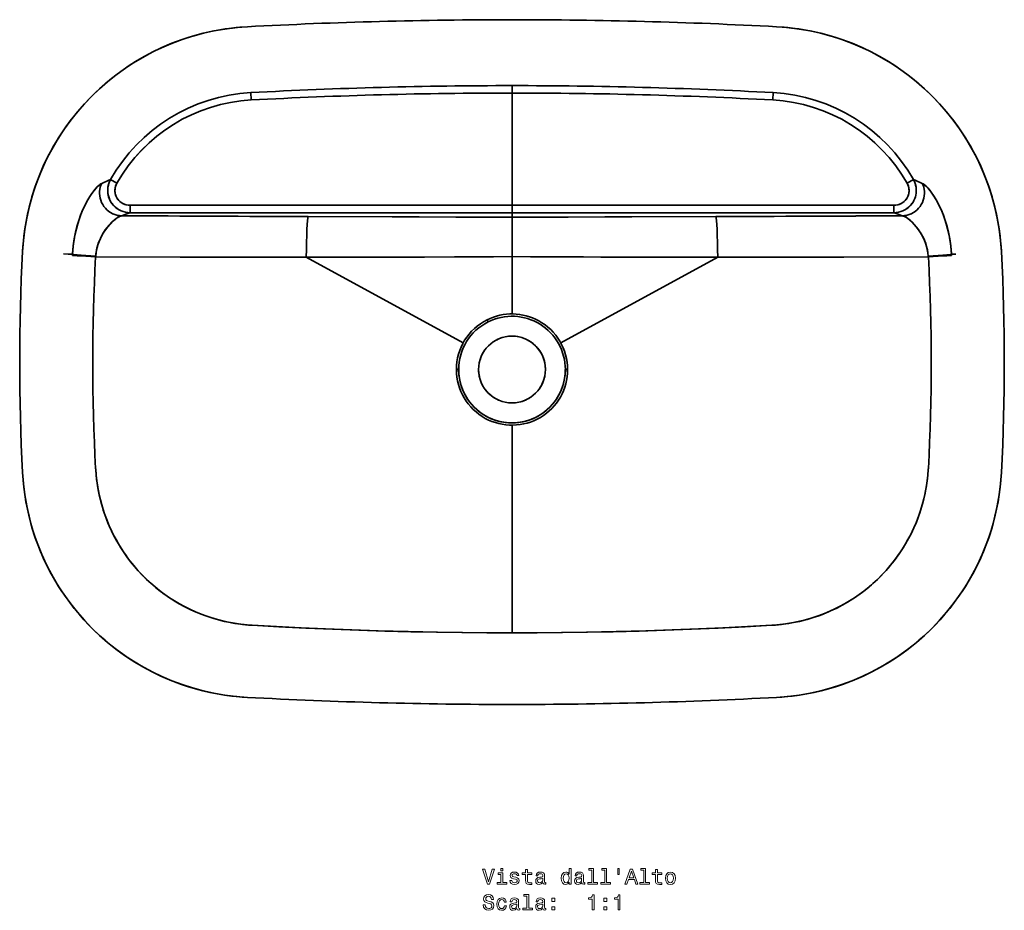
# Model space of a CAD drawing. Extents: x 266 to 1802, y 125 to 1322.
# Tile 1 of 3: x 266 to 923, y 125 to 721. Entities that reach past the tile are written whole.
import ezdxf

# ---------------------------------------------------------------- set-up
doc = ezdxf.new("R2010")
doc.units = 0

msp = doc.modelspace()

# ---------------------------------------------------------------- linework, layer by layer
at = {"color": 7, "lineweight": 35, "ltscale": 0.123101}
for p, q in [((420.15, 671.94), (420.42, 667.02)), ((420.15, 671.94), (420.42, 667.02)), ((768.98, 671.94), (768.72, 667.02)), ((768.98, 671.94), (768.72, 667.02))]:
    msp.add_line(p, q, dxfattribs=at)
at = {"color": 7, "lineweight": 35, "ltscale": 0.123102}
for p, q in [((594.57, 676.6), (594.57, 671.68)), ((594.57, 671.68), (594.57, 676.6)), ((326.37, 613.8), (330.66, 611.38)), ((862.77, 613.8), (858.48, 611.38))]:
    msp.add_line(p, q, dxfattribs=at)
at = {"color": 7, "lineweight": 35}
for p, q in [((594.57, 671.68), (594.57, 596.65)), ((594.57, 671.68), (594.57, 596.65)), ((594.57, 596.65), (339.45, 596.65)), ((339.45, 596.65), (594.57, 596.65)), ((594.57, 596.65), (849.69, 596.65)), ((594.57, 596.65), (849.69, 596.65)), ((339.45, 591.67), (594.57, 591.67)), ((594.57, 591.67), (339.45, 591.67)), ((849.69, 591.67), (594.57, 591.67)), ((849.69, 591.67), (594.57, 591.67)), ((594.57, 562.3), (594.57, 588.7)), ((594.57, 588.7), (594.57, 562.3)), ((457.18, 561.9), (561.94, 504.67)), ((561.94, 504.67), (457.18, 561.9)), ((594.57, 562.3), (594.57, 524.02)), ((594.57, 562.3), (594.57, 524.02)), ((627.19, 504.67), (731.95, 561.9)), ((731.95, 561.9), (627.19, 504.67)), ((594.57, 449.67), (594.57, 310.87)), ((594.57, 449.67), (594.57, 310.87))]:
    msp.add_line(p, q, dxfattribs=at)
at = {"color": 7, "lineweight": 35, "ltscale": 0.1231}
for p, q in [((326.37, 613.8), (330.66, 611.38)), ((862.77, 613.8), (858.48, 611.38))]:
    msp.add_line(p, q, dxfattribs=at)
at = {"color": 7, "lineweight": 35, "ltscale": 0.124525}
for p, q in [((339.45, 591.67), (339.45, 596.65)), ((339.45, 591.67), (339.45, 596.65)), ((594.57, 591.67), (594.57, 596.65)), ((594.57, 596.65), (594.57, 591.67)), ((849.69, 596.65), (849.69, 591.67)), ((849.69, 591.67), (849.69, 596.65))]:
    msp.add_line(p, q, dxfattribs=at)
at = {"color": 7, "lineweight": 35, "ltscale": 0.07402}
msp.add_line((594.57, 591.67), (594.57, 588.7), dxfattribs=at)
msp.add_line((594.57, 591.67), (594.57, 588.7), dxfattribs=at)
at = {"color": 7, "lineweight": 35, "ltscale": 0.07386}
msp.add_line((298.05, 564.06), (295.1, 564.21), dxfattribs=at)
msp.add_line((298.05, 564.06), (295.1, 564.21), dxfattribs=at)
at = {"color": 7, "lineweight": 35, "ltscale": 0.07284}
msp.add_line((300.96, 563.9), (298.05, 564.06), dxfattribs=at)
msp.add_line((300.96, 563.9), (298.05, 564.06), dxfattribs=at)
at = {"color": 7, "lineweight": 35, "ltscale": 0.018634}
for p, q in [((300.96, 563.9), (300.92, 563.16)), ((300.92, 563.16), (300.96, 563.9)), ((888.22, 563.16), (888.17, 563.9)), ((888.17, 563.9), (888.22, 563.16))]:
    msp.add_line(p, q, dxfattribs=at)
at = {"color": 7, "lineweight": 35, "ltscale": 0.012026}
for p, q in [((316.44, 562.19), (316.48, 562.67)), ((316.48, 562.67), (316.44, 562.19)), ((872.7, 562.19), (872.66, 562.67)), ((872.66, 562.67), (872.7, 562.19))]:
    msp.add_line(p, q, dxfattribs=at)
at = {"color": 7, "lineweight": 35, "ltscale": 0.072841}
msp.add_line((888.17, 563.9), (891.08, 564.06), dxfattribs=at)
msp.add_line((888.17, 563.9), (891.08, 564.06), dxfattribs=at)
at = {"color": 7, "lineweight": 35, "ltscale": 0.038769}
msp.add_line((577.94, 520.1), (578.64, 518.71), dxfattribs=at)
at = {"color": 7, "lineweight": 35, "ltscale": 0.03877}
for p, q in [((577.94, 520.1), (578.64, 518.71)), ((557.39, 486.85), (558.94, 486.85))]:
    msp.add_line(p, q, dxfattribs=at)
at = {"color": 7, "lineweight": 35, "ltscale": 0.038768}
for p, q in [((558.94, 486.85), (557.39, 486.85)), ((630.19, 486.85), (631.74, 486.85)), ((631.74, 486.85), (630.19, 486.85))]:
    msp.add_line(p, q, dxfattribs=at)
at = {"color": 7, "lineweight": 35}
for points in [[(417.8, 715.96), (412.87, 715.62), (407.96, 715.12), (403.06, 714.48), (398.18, 713.68), (393.34, 712.73), (388.52, 711.63), (383.74, 710.38), (379, 708.99), (374.31, 707.44), (369.67, 705.76), (365.08, 703.92), (360.55, 701.95), (356.09, 699.84), (351.69, 697.58), (347.37, 695.2), (343.12, 692.68), (338.95, 690.02), (334.87, 687.24), (330.87, 684.34), (326.97, 681.31), (323.16, 678.16), (319.46, 674.9), (315.85, 671.52), (312.36, 668.03), (308.97, 664.43), (305.7, 660.73), (302.54, 656.93), (299.5, 653.04), (296.59, 649.05), (293.8, 644.97), (291.14, 640.81), (288.61, 636.57), (286.21, 632.25), (283.95, 627.86), (281.83, 623.4), (279.84, 618.88), (278, 614.3), (276.3, 609.66), (274.75, 604.97), (273.34, 600.24), (272.08, 595.46), (270.97, 590.65), (270.01, 585.8), (269.2, 580.93), (268.55, 576.04), (268.17, 572.58), (267.88, 569.12), (267.66, 565.65)], [(771.34, 715.96), (776.27, 715.62), (781.18, 715.12), (786.08, 714.48), (790.95, 713.68), (795.8, 712.73), (800.62, 711.63), (805.4, 710.38), (810.14, 708.99), (814.83, 707.44), (819.47, 705.76), (824.06, 703.92), (828.58, 701.95), (833.05, 699.84), (837.45, 697.58), (841.77, 695.2), (846.02, 692.68), (850.19, 690.02), (854.27, 687.24), (858.26, 684.34), (862.17, 681.31), (865.97, 678.16), (869.68, 674.9), (873.28, 671.52), (876.78, 668.03), (880.17, 664.43), (883.44, 660.73), (886.6, 656.93), (889.64, 653.04), (892.55, 649.05), (895.34, 644.97), (898, 640.81), (900.53, 636.57), (902.93, 632.25), (905.19, 627.86), (907.31, 623.4), (909.29, 618.88), (911.14, 614.3), (912.84, 609.66), (914.39, 604.97), (915.8, 600.24), (917.05, 595.46), (918.17, 590.65), (919.12, 585.8), (919.93, 580.93), (920.59, 576.04), (920.96, 572.58), (921.26, 569.12), (921.48, 565.65)], [(339.45, 591.67), (337.92, 591.75), (336.41, 591.99), (334.93, 592.38), (333.49, 592.92), (332.12, 593.6), (330.84, 594.41), (329.64, 595.35), (328.54, 596.4), (327.56, 597.56), (326.7, 598.82), (325.97, 600.14), (325.39, 601.54), (324.95, 602.98), (324.66, 604.47), (324.52, 605.97), (324.53, 607.37), (324.67, 608.75), (324.94, 610.11), (325.33, 611.45), (325.84, 612.73), (326.37, 613.8)], [(339.45, 591.67), (337.93, 591.75), (336.41, 591.99), (334.93, 592.38), (333.49, 592.92), (332.11, 593.61), (331.04, 594.27), (330.02, 595.03), (329.07, 595.87), (328.19, 596.79), (327.4, 597.78), (326.69, 598.82), (326.08, 599.93), (325.56, 601.08), (325.15, 602.27), (324.83, 603.49), (324.62, 604.73), (324.52, 605.99), (324.52, 607.25), (324.63, 608.51), (324.85, 609.75), (325.23, 611.15), (325.74, 612.5), (326.37, 613.8)], [(849.69, 591.67), (851.21, 591.75), (852.72, 591.99), (854.21, 592.38), (855.64, 592.92), (857.02, 593.61), (858.1, 594.27), (859.12, 595.03), (860.07, 595.87), (860.94, 596.79), (861.74, 597.78), (862.45, 598.82), (863.06, 599.93), (863.57, 601.08), (863.99, 602.27), (864.31, 603.49), (864.52, 604.73), (864.62, 605.99), (864.61, 607.25), (864.5, 608.51), (864.29, 609.75), (863.91, 611.15), (863.4, 612.5), (862.77, 613.8)], [(849.69, 591.67), (851.21, 591.75), (852.73, 591.99), (854.21, 592.38), (855.64, 592.92), (857.02, 593.6), (858.3, 594.41), (859.5, 595.35), (860.59, 596.4), (861.58, 597.56), (862.44, 598.82), (863.05, 599.92), (863.57, 601.07), (863.99, 602.25), (864.3, 603.48), (864.51, 604.72), (864.62, 606.08), (864.6, 607.45), (864.46, 608.82), (864.19, 610.16), (863.8, 611.47), (863.3, 612.73), (862.77, 613.8)], [(320.51, 611.27), (319.96, 610.99), (319.37, 610.6), (318.78, 610.13), (318.16, 609.58), (317.47, 608.91), (316.77, 608.16), (315.39, 606.51), (313.99, 604.62), (312.61, 602.54), (311.26, 600.29), (309.95, 597.88), (308.71, 595.36), (307.53, 592.71), (306.43, 589.96), (305.41, 587.1), (304.47, 584.15), (303.59, 580.93), (302.81, 577.63), (302.16, 574.27), (301.63, 570.85), (301.23, 567.39), (300.96, 563.9)], [(300.96, 563.9), (301.15, 566.46), (301.4, 569.01), (301.72, 571.53), (302.01, 573.41), (302.34, 575.28), (302.7, 577.13), (303.11, 578.97), (303.98, 582.42), (304.98, 585.78), (306.09, 589.05), (307.32, 592.19), (308.63, 595.19), (310.04, 598.05), (311.53, 600.75), (312.99, 603.13), (314.49, 605.32), (315.28, 606.36), (316.07, 607.34), (316.8, 608.19), (317.53, 608.97), (318.58, 609.97), (319.15, 610.43), (319.7, 610.82), (320.12, 611.08), (320.51, 611.27)], [(320.51, 611.27), (319.98, 609.99), (319.57, 608.66), (319.29, 607.3), (319.13, 605.91), (319.1, 604.51), (319.21, 602.98), (319.48, 601.46), (319.89, 599.97), (320.46, 598.54), (321.16, 597.16), (321.99, 595.87), (322.95, 594.67), (324.02, 593.57), (325.19, 592.59), (326.46, 591.73), (327.8, 591.01), (329.21, 590.43), (330.67, 590.01), (331.41, 589.85), (332.16, 589.73), (332.92, 589.66), (333.67, 589.62)], [(320.51, 611.27), (319.98, 609.99), (319.57, 608.66), (319.29, 607.29), (319.13, 605.91), (319.1, 604.51), (319.21, 602.97), (319.48, 601.46), (319.89, 599.97), (320.46, 598.53), (321.16, 597.16), (321.99, 595.87), (322.95, 594.67), (324.02, 593.57), (325.19, 592.59), (326.46, 591.73), (327.56, 591.13), (328.71, 590.62), (329.9, 590.21), (331.11, 589.91), (332.35, 589.71), (333.67, 589.62)], [(339.45, 596.65), (338.19, 596.72), (336.95, 596.95), (335.74, 597.33), (334.58, 597.85), (334.03, 598.17), (333.5, 598.52), (332.69, 599.15), (331.95, 599.87), (331.29, 600.66), (330.72, 601.51), (330.24, 602.43), (329.86, 603.38), (329.59, 604.36), (329.42, 605.36), (329.36, 606.38), (329.4, 607.39), (329.56, 608.44), (329.82, 609.46), (330.19, 610.44), (330.66, 611.38)], [(339.45, 596.65), (338.27, 596.71), (337.11, 596.91), (335.97, 597.24), (334.88, 597.7), (333.88, 598.26), (332.94, 598.94), (332.09, 599.72), (331.34, 600.6), (330.7, 601.55), (330.18, 602.56), (329.78, 603.64), (329.51, 604.75), (329.38, 605.89), (329.37, 607.04), (329.51, 608.18), (329.77, 609.29), (330.16, 610.36), (330.66, 611.38)], [(849.69, 596.65), (850.95, 596.72), (852.19, 596.95), (853.4, 597.33), (854.56, 597.85), (855.11, 598.17), (855.64, 598.52), (856.45, 599.15), (857.19, 599.87), (857.84, 600.66), (858.42, 601.51), (858.9, 602.43), (859.27, 603.38), (859.55, 604.36), (859.72, 605.36), (859.78, 606.38), (859.74, 607.39), (859.58, 608.44), (859.32, 609.46), (858.95, 610.44), (858.48, 611.38)], [(849.69, 596.65), (850.87, 596.71), (852.03, 596.91), (853.17, 597.24), (854.26, 597.7), (855.26, 598.26), (856.2, 598.94), (857.05, 599.72), (857.8, 600.6), (858.44, 601.55), (858.96, 602.57), (859.36, 603.64), (859.63, 604.75), (859.76, 605.89), (859.76, 607.04), (859.63, 608.18), (859.37, 609.29), (858.98, 610.36), (858.48, 611.38)], [(868.62, 611.27), (869.16, 609.99), (869.57, 608.66), (869.85, 607.29), (870.01, 605.91), (870.04, 604.51), (869.93, 602.97), (869.66, 601.46), (869.24, 599.97), (868.68, 598.53), (867.98, 597.16), (867.15, 595.87), (866.19, 594.67), (865.12, 593.57), (863.94, 592.59), (862.68, 591.73), (861.57, 591.13), (860.43, 590.62), (859.24, 590.21), (858.03, 589.91), (856.79, 589.71), (855.46, 589.62)], [(868.62, 611.27), (869.16, 609.99), (869.57, 608.66), (869.85, 607.3), (870.01, 605.91), (870.04, 604.51), (869.93, 602.98), (869.66, 601.46), (869.24, 599.97), (868.68, 598.54), (867.98, 597.16), (867.15, 595.87), (866.19, 594.67), (865.12, 593.57), (863.95, 592.59), (862.68, 591.73), (861.34, 591.01), (859.93, 590.43), (858.47, 590.01), (857.73, 589.85), (856.97, 589.73), (856.22, 589.66), (855.46, 589.62)], [(868.62, 611.27), (869.34, 610.89), (870.12, 610.33), (870.94, 609.62), (871.58, 609), (872.23, 608.31), (873.56, 606.75), (874.99, 604.84), (876.42, 602.71), (877.82, 600.39), (879.17, 597.92), (880.41, 595.39), (881.59, 592.75), (882.69, 590), (883.72, 587.14), (884.65, 584.2), (885.54, 580.97), (886.32, 577.66), (886.98, 574.29), (887.51, 570.86), (887.91, 567.4), (888.17, 563.9)], [(888.17, 563.9), (887.99, 566.46), (887.74, 569.01), (887.41, 571.53), (887.13, 573.41), (886.8, 575.28), (886.43, 577.13), (886.03, 578.97), (885.16, 582.42), (884.16, 585.78), (883.05, 589.05), (881.82, 592.19), (880.5, 595.19), (879.1, 598.05), (877.61, 600.75), (876.15, 603.13), (874.65, 605.32), (873.86, 606.36), (873.07, 607.34), (872.34, 608.19), (871.6, 608.97), (870.55, 609.97), (869.99, 610.43), (869.44, 610.82), (869.02, 611.08), (868.62, 611.27)], [(316.48, 562.67), (316.73, 564.8), (317.11, 566.91), (317.62, 568.98), (318.24, 570.99), (319.01, 573.02), (319.88, 574.97), (320.85, 576.84), (321.89, 578.61), (323.16, 580.5), (324.5, 582.26), (325.89, 583.88), (327.31, 585.34), (328.74, 586.64), (330.15, 587.75), (331.42, 588.6), (332.07, 588.97), (332.69, 589.27), (333.2, 589.47), (333.67, 589.62)], [(333.67, 589.62), (332.83, 589.33), (331.89, 588.88), (330.91, 588.28), (330.17, 587.77), (329.41, 587.19), (328.61, 586.53), (327.8, 585.81), (326.53, 584.57), (325.29, 583.21), (324.08, 581.74), (322.92, 580.17), (321.74, 578.36), (320.63, 576.45), (319.63, 574.44), (318.74, 572.33), (317.97, 570.15), (317.34, 567.91), (316.97, 566.18), (316.68, 564.43), (316.48, 562.67)], [(594.57, 588.7), (566.45, 588.73), (532.66, 588.81), (458.49, 589.08)], [(594.57, 588.7), (557.01, 588.75), (514.6, 588.87), (458.49, 589.08)], [(594.57, 588.7), (632.13, 588.75), (674.54, 588.87), (730.65, 589.08)], [(594.57, 588.7), (622.69, 588.73), (656.48, 588.81), (730.65, 589.08)], [(855.46, 589.62), (855.94, 589.48), (856.44, 589.27), (857.53, 588.72), (858.67, 587.98), (859.85, 587.09), (860.64, 586.44), (861.42, 585.73), (862.23, 584.95), (863.03, 584.11), (864.58, 582.34), (865.82, 580.72), (867, 579), (868.11, 577.16), (869.13, 575.24), (870.01, 573.3), (870.79, 571.28), (871.46, 569.2), (871.99, 567.06), (872.4, 564.88), (872.66, 562.67)], [(872.66, 562.67), (872.41, 564.8), (872.03, 566.91), (871.52, 568.98), (870.89, 570.99), (870.13, 573.02), (869.26, 574.97), (868.29, 576.84), (867.25, 578.61), (865.98, 580.5), (864.64, 582.26), (863.25, 583.88), (861.83, 585.34), (860.4, 586.64), (858.99, 587.75), (857.72, 588.6), (857.07, 588.97), (856.45, 589.27), (855.94, 589.47), (855.46, 589.62)], [(300.92, 563.16), (301.64, 563.09), (304.16, 562.91), (309.94, 562.55), (316.44, 562.19)], [(300.92, 563.16), (301.64, 563.09), (304.16, 562.91), (309.94, 562.55), (316.44, 562.19)], [(300.96, 563.9), (301.68, 563.79), (304.19, 563.52), (309.47, 563.11), (316.48, 562.67)], [(300.96, 563.9), (301.66, 563.79), (304.2, 563.52), (306.88, 563.3), (309.93, 563.07), (316.48, 562.67)], [(316.44, 562.19), (372.94, 562.02), (401.24, 561.96), (457.18, 561.9)], [(457.18, 561.9), (433.94, 561.91), (387.15, 561.99), (316.44, 562.19)], [(457.18, 561.9), (488.36, 561.92), (536.08, 562.07), (558.84, 562.19), (580.17, 562.27), (594.57, 562.3)], [(594.57, 562.3), (582.13, 562.28), (556.09, 562.18), (535.34, 562.07), (504, 561.95), (457.18, 561.9)], [(731.95, 561.9), (700.77, 561.92), (675.07, 561.98), (642.31, 562.13), (616.37, 562.25), (594.57, 562.3)], [(594.57, 562.3), (607, 562.28), (633.05, 562.18), (653.8, 562.07), (685.13, 561.95), (731.95, 561.9)], [(731.95, 561.9), (755.2, 561.91), (801.99, 561.99), (872.7, 562.19)], [(872.7, 562.19), (816.19, 562.02), (787.9, 561.96), (731.95, 561.9)], [(888.17, 563.9), (887.46, 563.79), (884.94, 563.52), (879.67, 563.11), (872.66, 562.67)], [(888.17, 563.9), (887.47, 563.79), (884.94, 563.52), (882.26, 563.3), (879.21, 563.07), (872.66, 562.67)], [(888.22, 563.16), (887.5, 563.09), (884.98, 562.91), (879.19, 562.55), (872.7, 562.19)], [(888.22, 563.16), (887.5, 563.09), (884.98, 562.91), (879.19, 562.55), (872.7, 562.19)], [(267.66, 418.04), (267.99, 413.12), (268.48, 408.2), (269.12, 403.3), (269.92, 398.43), (270.86, 393.58), (271.95, 388.76), (273.2, 383.98), (274.59, 379.24), (276.12, 374.55), (277.81, 369.9), (279.63, 365.31), (281.6, 360.78), (283.71, 356.32), (285.96, 351.92), (288.34, 347.59), (290.86, 343.34), (293.5, 339.17), (296.28, 335.08), (299.18, 331.08), (302.2, 327.18), (305.35, 323.37), (308.61, 319.66), (311.98, 316.05), (315.47, 312.55), (319.06, 309.16), (322.76, 305.88), (326.55, 302.72), (330.45, 299.68), (334.43, 296.76), (338.5, 293.96), (342.66, 291.3), (346.9, 288.76), (351.22, 286.36), (355.6, 284.1), (360.06, 281.97), (364.58, 279.98), (369.16, 278.13), (373.8, 276.43), (378.48, 274.87), (383.21, 273.45), (387.99, 272.19), (392.8, 271.07), (397.64, 270.11), (402.51, 269.29), (407.41, 268.63), (410.86, 268.26), (414.33, 267.96), (417.8, 267.73)], [(420.91, 315.93), (418.61, 316.08), (414.58, 316.48), (410.56, 317.01), (406.55, 317.7), (402.56, 318.54), (398.59, 319.52), (394.65, 320.66), (390.75, 321.94), (386.88, 323.37), (383.06, 324.94), (379.29, 326.66), (375.86, 328.38), (372.47, 330.23), (369.15, 332.19), (365.89, 334.27), (362.7, 336.47), (359.58, 338.79), (356.53, 341.22), (353.57, 343.75), (350.5, 346.59), (347.53, 349.54), (344.67, 352.61), (341.92, 355.79), (339.29, 359.08), (338.02, 360.76), (336.79, 362.47), (334.99, 365.07), (333.27, 367.73), (331.62, 370.44), (330.06, 373.19), (328.22, 376.66), (326.51, 380.2), (324.93, 383.8), (323.47, 387.45), (322.15, 391.16), (320.95, 394.9), (319.89, 398.69), (319.05, 402.17), (318.31, 405.68), (317.69, 409.21), (317.18, 412.76), (316.79, 416.31), (316.52, 419.87), (316.47, 420.74)], [(420.91, 315.93), (419.72, 316), (415.6, 316.36), (411.46, 316.88), (409.37, 317.2), (407.28, 317.57), (405.21, 317.97), (403.15, 318.41), (399.68, 319.24), (396.22, 320.19), (392.77, 321.25), (389.33, 322.44), (385.91, 323.75), (382.51, 325.18), (379.05, 326.78), (375.62, 328.51), (372.23, 330.37), (368.88, 332.36), (365.58, 334.48), (362.34, 336.73), (359.16, 339.11), (356.16, 341.52), (353.24, 344.05), (350.38, 346.7), (347.61, 349.46), (344.92, 352.33), (342.33, 355.3), (339.83, 358.39), (337.37, 361.66), (335.02, 365.03), (332.79, 368.5), (330.69, 372.06), (328.71, 375.71), (327.06, 379.04), (325.51, 382.43), (324.08, 385.87), (322.77, 389.36), (321.58, 392.89), (320.5, 396.46), (319.62, 399.78), (318.83, 403.13), (318.16, 406.49), (317.59, 409.88), (317.12, 413.27), (316.76, 416.67), (316.49, 420.23), (316.47, 420.74)], [(768.22, 315.93), (770.53, 316.08), (774.56, 316.48), (778.58, 317.01), (782.58, 317.7), (786.57, 318.54), (790.54, 319.52), (794.48, 320.66), (798.39, 321.94), (802.26, 323.37), (806.08, 324.94), (809.85, 326.66), (813.28, 328.38), (816.66, 330.23), (819.99, 332.19), (823.25, 334.27), (826.44, 336.47), (829.56, 338.79), (832.6, 341.22), (835.57, 343.75), (838.64, 346.59), (841.61, 349.54), (844.47, 352.61), (847.22, 355.79), (849.85, 359.08), (851.11, 360.76), (852.35, 362.47), (854.15, 365.07), (855.87, 367.73), (857.51, 370.44), (859.08, 373.19), (860.91, 376.66), (862.62, 380.2), (864.21, 383.8), (865.66, 387.45), (866.99, 391.16), (868.18, 394.9), (869.24, 398.69), (870.09, 402.17), (870.83, 405.68), (871.45, 409.21), (871.95, 412.76), (872.35, 416.31), (872.62, 419.87), (872.67, 420.74)], [(768.22, 315.93), (771.41, 316.16), (775.46, 316.58), (779.52, 317.16), (783.59, 317.9), (787.67, 318.79), (789.72, 319.31), (791.77, 319.86), (793.79, 320.44), (795.8, 321.07), (798.84, 322.09), (801.86, 323.21), (804.87, 324.42), (807.86, 325.73), (811.49, 327.47), (815.09, 329.35), (818.64, 331.37), (822.14, 333.54), (825.58, 335.86), (828.68, 338.12), (831.72, 340.5), (834.7, 342.99), (837.6, 345.61), (840.43, 348.34), (843.17, 351.19), (845.82, 354.14), (848.36, 357.19), (850.8, 360.34), (853.14, 363.59), (855.36, 366.93), (857.47, 370.36), (859.45, 373.87), (861.32, 377.47), (863.06, 381.15), (864.66, 384.89), (866.12, 388.69), (867.45, 392.54), (868.63, 396.43), (869.67, 400.36), (870.56, 404.32), (871.3, 408.3), (871.9, 412.3), (872.35, 416.31), (872.64, 420.21), (872.67, 420.74)], [(921.48, 418.04), (921.14, 413.12), (920.66, 408.2), (920.01, 403.3), (919.22, 398.43), (918.28, 393.58), (917.19, 388.76), (915.94, 383.98), (914.55, 379.24), (913.01, 374.55), (911.33, 369.9), (909.5, 365.31), (907.54, 360.78), (905.43, 356.32), (903.18, 351.92), (900.8, 347.59), (898.28, 343.34), (895.64, 339.17), (892.86, 335.08), (889.96, 331.08), (886.93, 327.18), (883.79, 323.37), (880.53, 319.66), (877.15, 316.05), (873.67, 312.55), (870.08, 309.16), (866.38, 305.88), (862.59, 302.72), (858.69, 299.68), (854.71, 296.76), (850.63, 293.96), (846.48, 291.3), (842.24, 288.76), (837.92, 286.36), (833.53, 284.1), (829.08, 281.97), (824.56, 279.98), (819.98, 278.13), (815.34, 276.43), (810.66, 274.87), (805.92, 273.45), (801.15, 272.19), (796.34, 271.07), (791.49, 270.11), (786.62, 269.29), (781.73, 268.63), (778.27, 268.26), (774.81, 267.96), (771.34, 267.73)], [(594.57, 310.87), (577.78, 310.92), (560.95, 311.06), (544.06, 311.3), (527.08, 311.63), (509.73, 312.07), (492.31, 312.62), (474.78, 313.27), (456.86, 314.05), (438.9, 314.93), (420.91, 315.93)], [(594.57, 310.87), (578.08, 310.91), (561.51, 311.05), (544.83, 311.28), (525.11, 311.68), (505.15, 312.21), (487.67, 312.78), (470.07, 313.47), (453.71, 314.2), (437.32, 315.02), (420.91, 315.93)], [(594.57, 310.87), (611.36, 310.92), (628.19, 311.06), (645.07, 311.3), (662.05, 311.63), (679.4, 312.07), (696.83, 312.62), (714.36, 313.27), (732.27, 314.05), (750.24, 314.93), (768.22, 315.93)], [(594.57, 310.87), (611.06, 310.91), (627.63, 311.05), (644.32, 311.28), (664.04, 311.68), (684.01, 312.21), (701.49, 312.79), (719.11, 313.47), (735.45, 314.2), (751.83, 315.02), (768.22, 315.93)]]:
    msp.add_lwpolyline(points, dxfattribs=at)
at = {"color": 7, "lineweight": 13}
for points in [[(581.41, 152.98), (578.91, 144.47), (576.33, 152.98), (574.96, 152.98), (578.19, 142.97), (579.63, 142.97), (582.78, 152.98)], [(588.52, 153.32), (587.18, 153.32), (587.18, 151.87), (588.52, 151.87)], [(603.65, 149.37), (603.65, 145.49), (603.73, 144.24), (604.14, 143.37), (604.94, 142.87), (606.31, 142.7), (607.81, 142.77), (607.81, 143.86), (606.72, 143.78), (605.72, 143.89), (605.19, 144.25), (604.96, 144.86), (604.91, 145.71), (604.91, 149.37), (607.81, 149.37), (607.81, 150.45), (604.91, 150.45), (604.91, 152.71), (603.65, 152.71), (603.65, 150.45), (601.46, 150.45), (601.46, 149.37)], [(632.72, 144.17), (632.72, 142.97), (633.99, 142.97), (633.99, 153.32), (632.74, 153.32), (632.74, 149.53), (631.77, 150.62), (631.18, 150.88), (630.51, 150.98), (629.28, 150.69), (628.33, 149.89), (627.71, 148.59), (627.49, 146.85), (627.71, 145.1), (628.33, 143.79), (629.28, 142.97), (630.51, 142.7), (631.18, 142.8), (631.79, 143.06)], [(647.84, 152.25), (647.84, 144.04), (645.23, 144.04), (645.23, 142.97), (651.7, 142.97), (651.7, 144.04), (649.11, 144.04), (649.11, 153.32), (645.85, 153.32), (645.85, 152.25)], [(656.51, 152.25), (656.51, 144.04), (653.91, 144.04), (653.91, 142.97), (660.38, 142.97), (660.38, 144.04), (657.78, 144.04), (657.78, 153.32), (654.53, 153.32), (654.53, 152.25)], [(665.17, 153.33), (665.17, 149.41), (666.14, 149.41), (666.14, 153.33)], [(669.94, 142.97), (671.27, 142.97), (672.32, 145.91), (676.31, 145.91), (677.36, 142.97), (678.72, 142.97), (675.06, 152.98), (673.59, 152.98)], [(672.78, 147.13), (674.32, 151.54), (675.87, 147.13)], [(682.54, 152.25), (682.54, 144.04), (679.93, 144.04), (679.93, 142.97), (686.4, 142.97), (686.4, 144.04), (683.81, 144.04), (683.81, 153.32), (680.55, 153.32), (680.55, 152.25)], [(690.39, 149.37), (690.39, 145.49), (690.48, 144.24), (690.88, 143.37), (691.69, 142.87), (693.06, 142.7), (694.55, 142.77), (694.55, 143.86), (693.46, 143.78), (692.47, 143.89), (691.93, 144.25), (691.7, 144.86), (691.66, 145.71), (691.66, 149.37), (694.55, 149.37), (694.55, 150.45), (691.66, 150.45), (691.66, 152.71), (690.39, 152.71), (690.39, 150.45), (688.2, 150.45), (688.2, 149.37)], [(588.47, 144.04), (588.47, 150.45), (585.22, 150.45), (585.22, 149.37), (587.21, 149.37), (587.21, 144.04), (584.61, 144.04), (584.61, 142.97), (591.1, 142.97), (591.1, 144.04)], [(597.06, 147.48), (595.84, 147.77), (594.93, 148.1), (594.63, 148.78), (594.71, 149.25), (595.02, 149.6), (595.51, 149.81), (596.21, 149.9), (596.89, 149.81), (597.42, 149.55), (597.77, 149.17), (597.91, 148.65), (599.15, 148.65), (599.15, 148.68), (598.93, 149.61), (598.34, 150.35), (597.42, 150.81), (596.21, 150.98), (594.99, 150.81), (594.09, 150.33), (593.53, 149.63), (593.36, 148.73), (593.49, 147.87), (593.89, 147.26), (594.55, 146.83), (595.52, 146.53), (596.93, 146.18), (597.8, 145.82), (598.03, 145.53), (598.11, 145.1), (597.98, 144.57), (597.64, 144.17), (597.08, 143.91), (596.33, 143.82), (595.53, 143.91), (594.96, 144.21), (594.57, 144.7), (594.41, 145.38), (593.19, 145.38), (593.39, 144.22), (593.98, 143.39), (594.91, 142.88), (596.21, 142.7), (597.57, 142.88), (598.56, 143.39), (599.17, 144.19), (599.38, 145.25), (599.22, 146.15), (598.78, 146.77), (598.04, 147.18)], [(615.22, 143.98), (615.22, 143.93), (615.29, 143.44), (615.51, 143.1), (616.41, 142.83), (617.12, 142.94), (617.12, 143.92), (616.82, 143.88), (616.41, 144.06), (616.34, 144.64), (616.34, 148.65), (616.17, 149.67), (615.66, 150.39), (614.79, 150.82), (613.55, 150.98), (612.34, 150.81), (611.44, 150.32), (610.88, 149.55), (610.69, 148.55), (610.69, 148.46), (611.83, 148.46), (611.93, 149.06), (612.25, 149.5), (612.77, 149.76), (613.5, 149.86), (614.21, 149.78), (614.71, 149.57), (615.02, 149.19), (615.12, 148.68), (615.06, 148.07), (614.83, 147.77), (614.25, 147.62), (613.17, 147.51), (611.93, 147.25), (611.05, 146.79), (610.53, 146.07), (610.38, 145), (610.52, 144.05), (610.97, 143.34), (611.69, 142.9), (612.68, 142.74), (614.02, 143.04)], [(615.07, 145.68), (614.9, 144.93), (614.44, 144.35), (613.75, 143.98), (612.9, 143.85), (612.35, 143.92), (611.96, 144.15), (611.72, 144.55), (611.64, 145.12), (611.7, 145.62), (611.93, 145.98), (612.85, 146.38), (614.02, 146.56), (615.07, 146.9)], [(630.72, 149.84), (631.56, 149.64), (632.19, 149.08), (632.57, 148.14), (632.71, 146.85), (632.57, 145.53), (632.19, 144.6), (631.56, 144.02), (630.72, 143.83), (629.93, 144.02), (629.32, 144.6), (628.92, 145.55), (628.79, 146.85), (628.92, 148.13), (629.32, 149.06), (629.93, 149.64)], [(641.24, 143.98), (641.24, 143.93), (641.31, 143.44), (641.53, 143.1), (642.44, 142.83), (643.14, 142.94), (643.14, 143.92), (642.84, 143.88), (642.44, 144.06), (642.36, 144.64), (642.36, 148.65), (642.19, 149.67), (641.69, 150.39), (640.81, 150.82), (639.57, 150.98), (638.36, 150.81), (637.47, 150.32), (636.9, 149.55), (636.72, 148.55), (636.72, 148.46), (637.85, 148.46), (637.96, 149.06), (638.27, 149.5), (638.79, 149.76), (639.53, 149.86), (640.23, 149.78), (640.74, 149.57), (641.04, 149.19), (641.14, 148.68), (641.08, 148.07), (640.85, 147.77), (640.27, 147.62), (639.19, 147.51), (637.96, 147.25), (637.08, 146.79), (636.56, 146.07), (636.4, 145), (636.54, 144.05), (636.99, 143.34), (637.71, 142.9), (638.7, 142.74), (640.04, 143.04)], [(641.1, 145.68), (640.92, 144.93), (640.46, 144.35), (639.77, 143.98), (638.92, 143.85), (638.37, 143.92), (637.98, 144.15), (637.74, 144.55), (637.67, 145.12), (637.72, 145.62), (637.96, 145.98), (638.88, 146.38), (640.04, 146.56), (641.1, 146.9)], [(696.99, 146.83), (697.22, 145.07), (697.88, 143.78), (698.93, 142.97), (700.35, 142.7), (701.74, 142.97), (702.8, 143.76), (703.46, 145.06), (703.7, 146.83), (703.46, 148.59), (702.8, 149.9), (701.74, 150.69), (700.35, 150.98), (698.93, 150.69), (697.88, 149.89), (697.22, 148.59)], [(698.29, 146.85), (698.42, 148.14), (698.82, 149.08), (699.47, 149.66), (700.35, 149.86), (701.21, 149.66), (701.86, 149.09), (702.26, 148.14), (702.41, 146.85), (702.26, 145.53), (701.86, 144.58), (701.21, 144.01), (700.35, 143.82), (699.47, 144.01), (698.82, 144.58), (698.42, 145.53)], [(576.63, 128.99), (575.32, 128.99), (575.61, 127.46), (576.33, 126.34), (577.44, 125.66), (578.93, 125.42), (580.42, 125.65), (581.53, 126.28), (582.23, 127.28), (582.49, 128.59), (582.28, 129.77), (581.67, 130.53), (580.69, 131.04), (579.38, 131.41), (578.26, 131.69), (577.52, 132), (577.1, 132.46), (576.98, 133.19), (577.1, 133.83), (577.48, 134.32), (578.06, 134.66), (578.85, 134.77), (579.66, 134.63), (580.29, 134.24), (580.71, 133.59), (580.91, 132.71), (582.22, 132.71), (582.22, 132.74), (581.99, 134.09), (581.31, 135.1), (580.25, 135.74), (578.81, 135.95), (577.51, 135.74), (576.5, 135.13), (575.85, 134.19), (575.62, 132.98), (575.81, 131.9), (576.36, 131.17), (577.22, 130.68), (578.4, 130.3), (579.57, 129.97), (580.45, 129.66), (580.98, 129.19), (581.17, 128.44), (581, 127.68), (580.55, 127.1), (579.87, 126.74), (578.99, 126.63), (578.01, 126.79), (577.26, 127.25), (576.79, 128)], [(589.53, 130.87), (590.78, 130.87), (590.52, 132.02), (589.9, 132.93), (588.93, 133.49), (587.68, 133.7), (586.3, 133.42), (585.25, 132.61), (584.58, 131.3), (584.35, 129.54), (584.57, 127.8), (585.22, 126.5), (586.24, 125.69), (587.64, 125.42), (588.88, 125.63), (589.84, 126.24), (590.51, 127.19), (590.79, 128.46), (589.58, 128.46), (589.37, 127.65), (588.96, 127.05), (588.39, 126.67), (587.68, 126.56), (586.8, 126.74), (586.17, 127.32), (585.78, 128.26), (585.65, 129.58), (585.78, 130.88), (586.18, 131.82), (586.83, 132.39), (587.68, 132.59), (588.43, 132.46), (588.99, 132.13), (589.37, 131.59)], [(597.87, 126.7), (597.87, 126.66), (597.94, 126.17), (598.16, 125.82), (599.06, 125.55), (599.77, 125.66), (599.77, 126.64), (599.47, 126.6), (599.06, 126.79), (598.99, 127.36), (598.99, 131.37), (598.82, 132.39), (598.32, 133.11), (597.44, 133.55), (596.2, 133.7), (594.99, 133.53), (594.09, 133.04), (593.53, 132.28), (593.34, 131.27), (593.34, 131.18), (594.48, 131.18), (594.58, 131.79), (594.9, 132.22), (595.42, 132.48), (596.15, 132.58), (596.86, 132.51), (597.36, 132.29), (597.67, 131.92), (597.77, 131.4), (597.71, 130.79), (597.48, 130.49), (596.9, 130.35), (595.82, 130.23), (594.58, 129.97), (593.7, 129.51), (593.19, 128.79), (593.03, 127.72), (593.17, 126.77), (593.62, 126.07), (594.34, 125.62), (595.33, 125.46), (596.67, 125.76)], [(604.47, 134.97), (604.47, 126.76), (601.86, 126.76), (601.86, 125.69), (608.33, 125.69), (608.33, 126.76), (605.74, 126.76), (605.74, 136.04), (602.48, 136.04), (602.48, 134.97)], [(615.22, 126.7), (615.22, 126.66), (615.29, 126.17), (615.51, 125.82), (616.41, 125.55), (617.12, 125.66), (617.12, 126.64), (616.82, 126.6), (616.41, 126.79), (616.34, 127.36), (616.34, 131.37), (616.17, 132.39), (615.66, 133.11), (614.79, 133.55), (613.55, 133.7), (612.34, 133.53), (611.44, 133.04), (610.88, 132.28), (610.69, 131.27), (610.69, 131.18), (611.83, 131.18), (611.93, 131.79), (612.25, 132.22), (612.77, 132.48), (613.5, 132.58), (614.21, 132.51), (614.71, 132.29), (615.02, 131.92), (615.12, 131.4), (615.06, 130.79), (614.83, 130.49), (614.25, 130.35), (613.17, 130.23), (611.93, 129.97), (611.05, 129.51), (610.53, 128.79), (610.38, 127.72), (610.52, 126.77), (610.97, 126.07), (611.69, 125.62), (612.68, 125.46), (614.02, 125.76)], [(621.28, 131.28), (623.27, 131.28), (623.27, 133.43), (621.28, 133.43)], [(648.04, 125.69), (649.35, 125.69), (649.35, 135.76), (648.37, 135.76), (648.11, 134.89), (647.59, 134.29), (646.8, 133.95), (645.71, 133.83), (645.71, 132.81), (648.04, 132.81)], [(655.98, 131.28), (657.97, 131.28), (657.97, 133.43), (655.98, 133.43)], [(665.39, 125.69), (666.7, 125.69), (666.7, 135.76), (665.72, 135.76), (665.46, 134.89), (664.94, 134.29), (664.15, 133.95), (663.06, 133.83), (663.06, 132.81), (665.39, 132.81)], [(597.72, 128.4), (597.55, 127.65), (597.09, 127.08), (596.4, 126.7), (595.55, 126.57), (595, 126.64), (594.61, 126.87), (594.37, 127.28), (594.3, 127.84), (594.35, 128.34), (594.58, 128.7), (595.51, 129.11), (596.67, 129.28), (597.72, 129.63)], [(615.07, 128.4), (614.9, 127.65), (614.44, 127.08), (613.75, 126.7), (612.9, 126.57), (612.35, 126.64), (611.96, 126.87), (611.72, 127.28), (611.64, 127.84), (611.7, 128.34), (611.93, 128.7), (612.85, 129.11), (614.02, 129.28), (615.07, 129.63)], [(621.28, 125.69), (623.27, 125.69), (623.27, 127.84), (621.28, 127.84)], [(655.98, 125.69), (657.97, 125.69), (657.97, 127.84), (655.98, 127.84)]]:
    msp.add_lwpolyline(points, close=True, dxfattribs=at)
at = {"color": 7, "lineweight": 35}
for centre, radius, start, end in [((594.63, -2588.03), 3308.72, 90.00099, 93.06351), ((594.63, -2588.03), 3308.72, 90.00099, 93.06351), ((594.51, -2588.03), 3308.72, 86.93649, 89.99901), ((594.51, -2588.03), 3308.72, 86.93649, 89.99901), ((426.28, 557.34), 158.84, 93.06183, 177.00412), ((762.86, 557.34), 158.84, 2.99589, 86.93818), ((426.28, 557.34), 114.76, 93.06252, 150.5304), ((426.28, 557.34), 114.76, 93.06253, 150.53038), ((594.63, -2588.03), 3264.64, 90.001, 93.06353), ((594.63, -2588.03), 3264.64, 90.001, 93.06353), ((594.63, -2588.03), 3259.71, 90.00101, 93.06353), ((594.63, -2588.06), 3259.74, 90.00101, 93.06351), ((594.51, -2588.03), 3264.64, 86.93647, 89.999), ((594.51, -2588.03), 3264.64, 86.93647, 89.999), ((594.51, -2588.13), 3259.81, 86.93652, 89.99895), ((594.51, -2588.03), 3259.71, 86.93646, 89.999), ((762.85, 557.34), 114.76, 29.46962, 86.93748), ((762.85, 557.34), 114.76, 29.46963, 86.93747), ((426.28, 557.34), 109.84, 93.06255, 150.53039), ((426.29, 557.34), 109.84, 93.06295, 150.53002), ((762.85, 557.34), 109.84, 29.46962, 86.93745), ((762.85, 557.34), 109.84, 29.47, 86.93706), ((569.47, 41.8), 621.51, 113.02576, 113.61386), ((569.24, 42.34), 620.93, 113.02545, 113.6141), ((619.66, 41.8), 621.51, 66.38614, 66.97424), ((619.9, 42.34), 620.93, 66.38589, 66.97455), ((500.21, 128.11), 490.64, 109.12582, 109.84144), ((500.21, 128.11), 490.64, 109.12582, 109.84144), ((1872.61, 341152.91), 340566.76, 269.7410923, 269.7620883), ((1872.2, 341059.12), 340472.97, 269.7410923, 269.7620952), ((-683.47, 341152.91), 340566.76, 270.2379066, 270.2589095), ((-683.06, 341059.12), 340472.99, 270.2379066, 270.2589095), ((688.93, 128.11), 490.64, 70.15856, 70.87418), ((688.93, 128.11), 490.64, 70.15856, 70.87418), ((1676.66, 491.85), 1410.93, 177.00169, 182.99831), ((1676.66, 491.85), 1410.93, 177.00169, 182.99831), ((-487.52, 491.85), 1410.93, 357.00169, 2.99831), ((-487.52, 491.85), 1410.93, 357.00168, 2.99832), ((1640.63, 491.68), 1326.07, 176.95212, 183.06646), ((1640.63, 491.68), 1326.07, 176.95212, 183.06646), ((-451.5, 491.68), 1326.07, 356.93354, 3.04788), ((-451.47, 491.68), 1326.04, 356.9335, 3.04797), ((594.57, 486.84), 37.18, 116.56552, 179.99953), ((594.57, 486.84), 37.18, 61.35325, 116.56378), ((594.57, 486.85), 35.63, 0, 116.56505), ((594.57, 486.85), 35.63, 0.00022, 116.56483), ((594.57, 486.84), 35.63, 116.56552, 179.99953), ((594.57, 486.85), 35.62, 116.56505, 179.99999), ((594.57, 486.84), 37.18, 0.00094, 61.35124), ((594.57, 486.85), 22.33, 0.00013, 179.99987), ((594.57, 486.85), 22.33, 0.00001, 179.99999), ((594.57, 486.83), 22.34, 116.5649, 119.40899), ((594.57, 486.85), 22.33, 0.00014, 116.5649), ((594.57, 486.84), 22.33, 144.12326, 166.80845), ((594.57, 486.85), 37.18, 180.00006, 241.35205), ((594.57, 486.85), 35.62, 179.99999, 0), ((594.57, 486.85), 35.63, 180.00002, 359.99997), ((594.57, 486.85), 22.33, 180.00013, 359.99987), ((594.57, 486.85), 22.33, 180.00001, 359.99999), ((594.57, 486.85), 22.32, 180.24416, 192.22878), ((594.57, 486.85), 37.18, 241.35206, 0), ((594.57, 486.85), 22.33, 324.96876, 347.97513), ((594.57, 486.84), 22.32, 217.65159, 246.35608), ((594.57, 486.85), 22.33, 275.64513, 300.06756), ((426.28, 426.35), 158.84, 182.99588, 266.93817), ((762.86, 426.35), 158.84, 273.06183, 357.00411), ((594.63, 3571.72), 3308.72, 266.93649, 269.99901), ((594.63, 3571.72), 3308.72, 266.93649, 269.99901), ((594.51, 3571.72), 3308.72, 270.00099, 273.06351), ((594.51, 3571.72), 3308.72, 270.00099, 273.06351)]:
    msp.add_arc(centre, radius, start, end, dxfattribs=at)
for centre, major_axis, start_param, end_param in [((458.49, 561.19), (0.11, 28), 0.087366, 1.545548), ((458.49, 561.19), (0.11, 28), 0.087366, 1.545547), ((730.65, 561.19), (-0.11, 28), 4.737638, 6.195819), ((730.65, 561.19), (-0.11, 28), 4.737638, 6.195819)]:
    msp.add_ellipse(centre, major_axis=major_axis, ratio=0.046633, start_param=start_param, end_param=end_param, dxfattribs=at)

doc.saveas('drawing.dxf')
